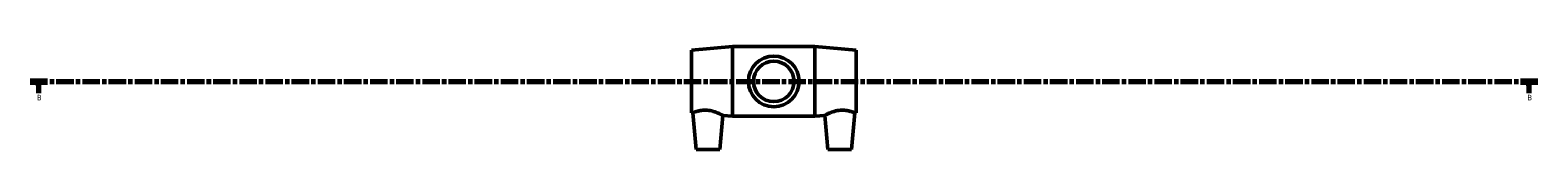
# Model space of a CAD drawing. Header units: millimetres. Extents: x -126 to 1511, y -1038 to 1179.
# Tile 1 of 6: x 103 to 1056, y -1038 to -973. Entities that reach past the tile are written whole.
import ezdxf

# ---------------------------------------------------------------- set-up
doc = ezdxf.new("R2010")
doc.units = ezdxf.units.MM
doc.linetypes.add('CHAIN', pattern=[0.3543, 0.2362, -0.0295, 0.0591, -0.0295])
doc.layers.add('Section Line (ISO)', color=7, linetype='CHAIN', lineweight=70)
doc.layers.add('Visible (ISO)', color=7, linetype='Continuous', lineweight=50)
doc.styles.add('Label Text (ISO)', font='tahoma.ttf')

# ---------------------------------------------------------------- blocks, each defined once
blk = doc.blocks.new('2dTransSection0')
at = {"layer": 'Section Line (ISO)', "linetype": 'CHAIN', "ltscale": 46.615864}
blk.add_line((103.33, -994.87), (1055.66, -994.87), dxfattribs=at)
at = {"layer": 'Section Line (ISO)', "linetype": 'Continuous', "lineweight": 140}
for p, q in [((103.33, -994.87), (114.24, -994.87)), ((1044.74, -994.87), (1055.66, -994.87))]:
    blk.add_line(p, q, dxfattribs=at)
at = {"layer": 'Section Line (ISO)', "linetype": 'Continuous'}
for p, q in [((108.79, -994.87), (108.29, -997.37)), ((108.29, -997.37), (109.29, -997.37)), ((108.79, -997.37), (108.79, -994.87)), ((109.29, -997.37), (108.79, -994.87)), ((108.79, -1002.27), (108.79, -997.37)), ((1050.2, -994.87), (1049.7, -997.37)), ((1049.7, -997.37), (1050.7, -997.37)), ((1050.2, -997.37), (1050.2, -994.87)), ((1050.7, -997.37), (1050.2, -994.87)), ((1050.2, -1002.27), (1050.2, -997.37))]:
    blk.add_line(p, q, dxfattribs=at)
at = {"layer": 'Section Line (ISO)', "linetype": 'Continuous', "flags": 128}
for points in [[(109.29, -997.37), (108.79, -994.87), (108.29, -997.37), (109.29, -997.37)], [(1050.7, -997.37), (1050.2, -994.87), (1049.7, -997.37), (1050.7, -997.37)]]:
    blk.add_lwpolyline(points, dxfattribs=at)
at = {"layer": 'Section Line (ISO)'}
for points in [[(109.29, -997.37), (108.79, -994.87), (108.29, -997.37), (109.29, -997.37)], [(1050.7, -997.37), (1050.2, -994.87), (1049.7, -997.37), (1050.7, -997.37)]]:
    blk.add_solid(points, dxfattribs=at)
at = {"layer": 'Section Line (ISO)', "char_height": 3.5, "attachment_point": 7, "style": 'Label Text (ISO)'}
for insert in [(107.72, -1006.87), (1049.13, -1006.87)]:
    blk.add_mtext('B', dxfattribs=dict(at, insert=insert))

msp = doc.modelspace()

# ---------------------------------------------------------------- linework, layer by layer
at = {"layer": 'Visible (ISO)'}
for p, q in [((521.031, -975.071), (547.031, -972.871)), ((521.031, -1014.671), (521.031, -975.071)), ((547.031, -1016.871), (547.031, -972.871)), ((547.031, -972.871), (599.031, -972.871)), ((599.031, -1016.871), (599.031, -972.871)), ((625.031, -975.071), (599.031, -972.871)), ((625.031, -1014.671), (625.031, -975.071)), ((521.031, -1014.671), (521.908, -1014.745)), ((523.931, -1037.871), (521.908, -1014.745)), ((538.931, -1037.871), (540.815, -1016.345)), ((540.815, -1016.345), (547.031, -1016.871)), ((547.031, -1016.871), (599.031, -1016.871)), ((605.248, -1016.345), (599.031, -1016.871)), ((607.131, -1037.871), (605.248, -1016.345)), ((622.131, -1037.871), (624.154, -1014.745)), ((625.031, -1014.671), (624.154, -1014.745)), ((538.931, -1037.871), (523.931, -1037.871)), ((607.131, -1037.871), (622.131, -1037.871))]:
    msp.add_line(p, q, dxfattribs=at)
for radius in [16, 12.8]:
    msp.add_circle((573.031, -994.871), radius, dxfattribs=at)
for points, knots in [([(521.908, -1014.745), (521.908, -1014.745), (522.135, -1014.648), (523.051, -1014.299), (523.74, -1014.052), (525.325, -1013.597), (526.334, -1013.357), (528.577, -1013.068), (529.813, -1013.028), (532.266, -1013.212), (533.603, -1013.467), (536.034, -1014.16), (537.13, -1014.588), (538.835, -1015.328), (539.573, -1015.695), (540.563, -1016.206), (540.815, -1016.345), (540.815, -1016.345)], [1.4182377, 1.4182377, 1.4182377, 1.4182377, 1.7742162, 1.7742162, 2.1301948, 2.1301948, 2.4833351, 2.4833351, 2.8364753, 2.8364753, 3.2218628, 3.2218628, 3.6072503, 3.6072503, 3.9812363, 3.9812363, 4.3552223, 4.3552223, 4.3552223, 4.3552223]), ([(605.248, -1016.345), (605.248, -1016.345), (605.499, -1016.206), (606.49, -1015.695), (607.228, -1015.328), (608.933, -1014.588), (610.029, -1014.16), (612.459, -1013.467), (613.797, -1013.212), (616.25, -1013.028), (617.486, -1013.068), (619.729, -1013.357), (620.737, -1013.597), (622.323, -1014.052), (623.011, -1014.299), (623.927, -1014.648), (624.154, -1014.745), (624.154, -1014.745)], [1.518747, 1.518747, 1.518747, 1.518747, 1.892733, 1.892733, 2.2667191, 2.2667191, 2.6521066, 2.6521066, 3.0374941, 3.0374941, 3.3906343, 3.3906343, 3.7437745, 3.7437745, 4.0997531, 4.0997531, 4.4557317, 4.4557317, 4.4557317, 4.4557317])]:
    msp.add_open_spline(points, degree=3, knots=knots, dxfattribs=at)

# ---------------------------------------------------------------- block references
at = {"layer": 'Section Line (ISO)'}
msp.add_blockref('2dTransSection0', (0, 0), dxfattribs=at)

doc.saveas('drawing.dxf')
